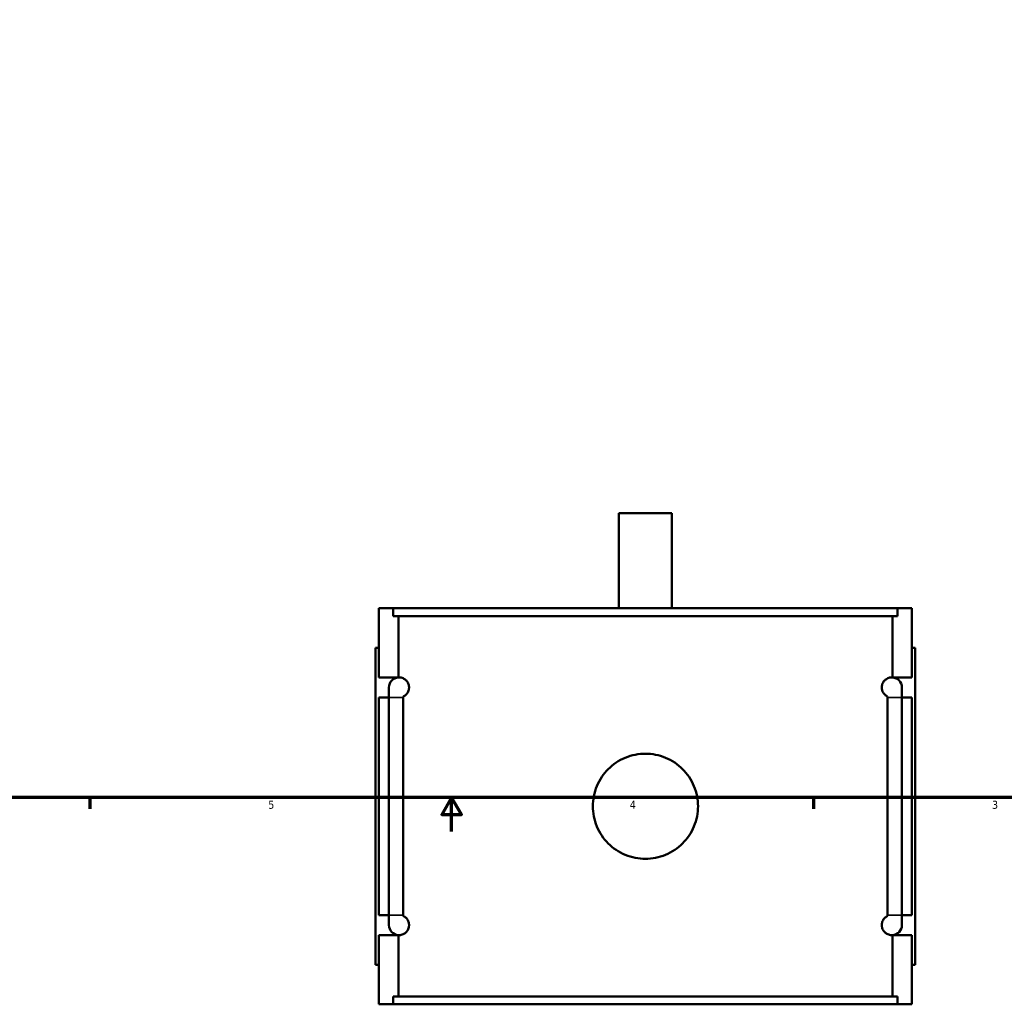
# Model space of a CAD drawing. Header units: inches. Extents: x -1.9 to 48.9, y -1.4 to 48.3.
# Tile 2 of 10: x 11.9 to 23.5, y -1.4 to 10.1. Entities that reach past the tile are written whole.
import ezdxf

# ---------------------------------------------------------------- set-up
doc = ezdxf.new("R2010")
doc.units = ezdxf.units.IN
doc.header["$MEASUREMENT"] = 0
for name, color, linetype, lineweight in [('Border (ANSI)', 7, 'Continuous', 70), ('Visible (ANSI)', 7, 'Continuous', 50), ('Visible Narrow (ANSI)', 7, 'Continuous', 35)]:
    doc.layers.add(name, color=color, linetype=linetype, lineweight=lineweight)
doc.styles.add('Note Text (ANSI)', font='tahoma.ttf')

# ---------------------------------------------------------------- blocks, each defined once
blk = doc.blocks.new('Borders Default Border')
at = {"layer": 'Border (ANSI)'}
for p, q in [((12.75, 1), (12.75, 0.866)), ((21.25, 1), (21.25, 0.866))]:
    blk.add_line(p, q, dxfattribs=at)
at = {"layer": 'Border (ANSI)', "flags": 128}
for points in [[(0.5, 1), (0.5, 21), (33.5, 21), (33.5, 1), (0.5, 1)], [(17, 0.6), (17, 1), (16.885, 0.8), (17.115, 0.8), (17, 1)]]:
    blk.add_lwpolyline(points, dxfattribs=at)
at = {"layer": 'Border (ANSI)', "color": 5, "true_color": 0x0000ff, "char_height": 0.0945, "attachment_point": 7, "style": 'Note Text (ANSI)'}
for s, insert in [('5', (14.847, 0.864)), ('4', (19.092, 0.866)), ('3', (23.346, 0.864))]:
    blk.add_mtext(s, dxfattribs=dict(at, insert=insert))

msp = doc.modelspace()

# ---------------------------------------------------------------- linework, layer by layer
at = {"layer": 'Visible (ANSI)'}
for p, q in [((19.5871, 4.3353), (18.965, 4.3353)), ((18.965, 3.2203), (18.965, 4.3353)), ((19.5871, 3.2203), (19.5871, 4.3353)), ((16.146, 3.2203), (16.3155, 3.2203)), ((16.146, 2.4084), (16.146, 3.2203)), ((22.2365, 3.2203), (16.3155, 3.2203)), ((16.3155, 3.1273), (16.3155, 3.2203)), ((16.3155, 3.1273), (22.2365, 3.1273)), ((16.376, 2.4084), (16.376, 3.1273)), ((22.1761, 2.4084), (22.1761, 3.1273)), ((22.2365, 3.2203), (22.406, 3.2203)), ((22.2365, 3.2203), (22.2365, 3.1273)), ((22.406, 2.4084), (22.406, 3.2203)), ((16.146, 2.7553), (16.1067, 2.7553)), ((16.1067, -0.9647), (16.1067, 2.7553)), ((22.406, 2.7553), (22.4454, 2.7553)), ((22.4454, -0.9647), (22.4454, 2.7553)), ((16.146, 2.4084), (16.376, 2.4084)), ((16.376, 2.4083), (16.376, 2.4084)), ((22.1761, 2.4083), (22.1761, 2.4084)), ((22.1761, 2.4084), (22.406, 2.4084)), ((16.2642, 2.2903), (16.2642, 2.1722)), ((22.2879, 2.1722), (22.2879, 2.2903)), ((16.146, -0.3816), (16.146, 2.1722)), ((16.2642, 2.1722), (16.146, 2.1722)), ((16.2642, -0.3816), (16.2642, 2.1722)), ((16.4317, 2.1722), (16.4317, -0.3816)), ((22.1204, -0.3816), (22.1204, 2.1722)), ((22.406, 2.1722), (22.2879, 2.1722)), ((22.2879, 2.1722), (22.2879, -0.3816)), ((22.406, -0.3816), (22.406, 2.1722)), ((16.146, -0.3816), (16.2642, -0.3816)), ((16.2642, -0.3816), (16.2642, -0.4997)), ((22.2879, -0.3816), (22.406, -0.3816)), ((22.2879, -0.4997), (22.2879, -0.3816)), ((16.146, -1.4297), (16.146, -0.6178)), ((16.376, -0.6178), (16.146, -0.6178)), ((16.376, -0.6178), (16.376, -0.6176)), ((16.376, -1.3367), (16.376, -0.6178)), ((22.1761, -0.6178), (22.1761, -0.6176)), ((22.1761, -1.3367), (22.1761, -0.6178)), ((22.406, -0.6178), (22.1761, -0.6178)), ((22.406, -1.4297), (22.406, -0.6178)), ((16.1067, -0.9647), (16.146, -0.9647)), ((22.4454, -0.9647), (22.406, -0.9647)), ((16.3155, -1.3367), (22.2365, -1.3367)), ((16.3155, -1.4297), (16.3155, -1.3367)), ((22.2365, -1.3367), (22.2365, -1.4297)), ((16.3155, -1.4297), (16.146, -1.4297)), ((22.2365, -1.4297), (16.3155, -1.4297)), ((22.406, -1.4297), (22.2365, -1.4297))]:
    msp.add_line(p, q, dxfattribs=at)
for centre, start, end in [((16.3823, 2.2903), 93.05084, 180), ((22.1698, 2.2903), 0, 86.94916), ((16.3823, -0.4997), 180, 266.94916), ((22.1698, -0.4997), 273.05084, 0)]:
    msp.add_arc(centre, 0.1181, start, end, dxfattribs=at)
for points, knots in [([(16.376, 2.4083), (16.383, 2.4086), (16.3906, 2.4084), (16.4117, 2.4055), (16.4259, 2.4014), (16.4485, 2.3885), (16.4572, 2.3825), (16.4747, 2.3649), (16.4835, 2.3538), (16.4931, 2.3315), (16.4956, 2.3245), (16.4983, 2.3125), (16.4991, 2.3083), (16.5001, 2.2995), (16.5004, 2.2949), (16.5004, 2.2857), (16.5001, 2.2812), (16.4991, 2.2724), (16.4983, 2.2681), (16.4956, 2.2561), (16.4931, 2.2491), (16.4835, 2.2268), (16.4747, 2.2157), (16.4572, 2.1982), (16.4485, 2.1921), (16.4377, 2.186), (16.4346, 2.1844), (16.4316, 2.183)], [0.9484181, 0.9484181, 0.9484181, 0.9484181, 1.1926887, 1.1926887, 1.5902515, 1.5902515, 1.7959524, 1.7959524, 2.0016533, 2.0016533, 2.0715154, 2.0715154, 2.1064465, 2.1064465, 2.1413776, 2.1413776, 2.1763086, 2.1763086, 2.2112397, 2.2112397, 2.2811018, 2.2811018, 2.4868027, 2.4868027, 2.6925036, 2.6925036, 2.775238, 2.775238, 2.775238, 2.775238]), ([(22.1205, 2.183), (22.1174, 2.1844), (22.1144, 2.186), (22.1036, 2.1921), (22.0949, 2.1982), (22.0774, 2.2157), (22.0686, 2.2268), (22.0589, 2.2491), (22.0565, 2.2561), (22.0537, 2.2681), (22.053, 2.2724), (22.052, 2.2812), (22.0517, 2.2857), (22.0517, 2.2949), (22.052, 2.2995), (22.053, 2.3083), (22.0537, 2.3125), (22.0565, 2.3245), (22.0589, 2.3315), (22.0686, 2.3538), (22.0774, 2.3649), (22.0949, 2.3824), (22.1036, 2.3885), (22.1261, 2.4014), (22.1404, 2.4055), (22.1615, 2.4084), (22.1691, 2.4086), (22.1761, 2.4083)], [1.507119, 1.507119, 1.507119, 1.507119, 1.5899032, 1.5899032, 1.7955836, 1.7955836, 2.001264, 2.001264, 2.0711221, 2.0711221, 2.1060511, 2.1060511, 2.1409802, 2.1409802, 2.1759093, 2.1759093, 2.2108383, 2.2108383, 2.2806964, 2.2806964, 2.4863768, 2.4863768, 2.6920572, 2.6920572, 3.089533, 3.089533, 3.3339319, 3.3339319, 3.3339319, 3.3339319]), ([(19.8934, 0.8953), (19.8934, 0.8564), (19.8896, 0.8163), (19.874, 0.7364), (19.862, 0.6968), (19.8305, 0.6208), (19.8109, 0.5843), (19.7656, 0.517), (19.7399, 0.4861), (19.6852, 0.4315), (19.6543, 0.4058), (19.587, 0.3605), (19.5506, 0.3409), (19.4746, 0.3093), (19.4349, 0.2974), (19.3551, 0.2817), (19.3149, 0.278), (19.2372, 0.278), (19.197, 0.2817), (19.1172, 0.2974), (19.0775, 0.3093), (19.0015, 0.3409), (18.9651, 0.3605), (18.8978, 0.4058), (18.8669, 0.4315), (18.8122, 0.4861), (18.7865, 0.517), (18.7412, 0.5843), (18.7216, 0.6208), (18.6901, 0.6968), (18.6781, 0.7364), (18.6625, 0.8163), (18.6587, 0.8564), (18.6587, 0.9342), (18.6625, 0.9744), (18.6781, 1.0542), (18.6901, 1.0939), (18.7216, 1.1699), (18.7412, 1.2063), (18.7865, 1.2736), (18.8122, 1.3045), (18.8669, 1.3592), (18.8978, 1.3848), (18.9651, 1.4301), (19.0015, 1.4497), (19.0775, 1.4813), (19.1172, 1.4932), (19.197, 1.5089), (19.2372, 1.5126), (19.3149, 1.5126), (19.3551, 1.5089), (19.4349, 1.4932), (19.4746, 1.4813), (19.5506, 1.4497), (19.587, 1.4301), (19.6543, 1.3848), (19.6852, 1.3592), (19.7399, 1.3045), (19.7656, 1.2736), (19.8109, 1.2063), (19.8305, 1.1699), (19.862, 1.0939), (19.874, 1.0542), (19.8896, 0.9744), (19.8934, 0.9342), (19.8934, 0.8953)], [0, 0, 0, 0, 0.2962693, 0.2962693, 0.5925386, 0.5925386, 0.8888079, 0.8888079, 1.1850772, 1.1850772, 1.4813269, 1.4813269, 1.7775765, 1.7775765, 2.0738261, 2.0738261, 2.3700758, 2.3700758, 2.6663254, 2.6663254, 2.962575, 2.962575, 3.2588247, 3.2588247, 3.5550743, 3.5550743, 3.8513436, 3.8513436, 4.1476129, 4.1476129, 4.4438822, 4.4438822, 4.7401515, 4.7401515, 5.0364208, 5.0364208, 5.3326901, 5.3326901, 5.6289594, 5.6289594, 5.9252287, 5.9252287, 6.2214784, 6.2214784, 6.517728, 6.517728, 6.8139776, 6.8139776, 7.1102273, 7.1102273, 7.4064769, 7.4064769, 7.7027265, 7.7027265, 7.9989762, 7.9989762, 8.2952258, 8.2952258, 8.5914951, 8.5914951, 8.8877644, 8.8877644, 9.1840337, 9.1840337, 9.480303, 9.480303, 9.480303, 9.480303]), ([(16.4316, -0.3924), (16.4346, -0.3938), (16.4377, -0.3953), (16.4485, -0.4015), (16.4572, -0.4075), (16.4747, -0.4251), (16.4835, -0.4362), (16.4931, -0.4585), (16.4956, -0.4655), (16.4983, -0.4775), (16.4991, -0.4817), (16.5001, -0.4905), (16.5004, -0.4951), (16.5004, -0.5043), (16.5001, -0.5088), (16.4991, -0.5176), (16.4983, -0.5219), (16.4956, -0.5339), (16.4931, -0.5409), (16.4835, -0.5632), (16.4747, -0.5743), (16.4572, -0.5918), (16.4485, -0.5979), (16.4259, -0.6107), (16.4117, -0.6148), (16.3906, -0.6178), (16.383, -0.618), (16.376, -0.6176)], [1.5075172, 1.5075172, 1.5075172, 1.5075172, 1.5902515, 1.5902515, 1.7959524, 1.7959524, 2.0016533, 2.0016533, 2.0715154, 2.0715154, 2.1064465, 2.1064465, 2.1413776, 2.1413776, 2.1763086, 2.1763086, 2.2112397, 2.2112397, 2.2811018, 2.2811018, 2.4868027, 2.4868027, 2.6925036, 2.6925036, 3.0900665, 3.0900665, 3.334337, 3.334337, 3.334337, 3.334337]), ([(22.1761, -0.6176), (22.1691, -0.618), (22.1615, -0.6178), (22.1404, -0.6148), (22.1261, -0.6107), (22.1036, -0.5979), (22.0949, -0.5918), (22.0774, -0.5743), (22.0686, -0.5632), (22.0589, -0.5409), (22.0565, -0.5339), (22.0537, -0.5219), (22.053, -0.5176), (22.052, -0.5088), (22.0517, -0.5043), (22.0517, -0.4951), (22.052, -0.4905), (22.053, -0.4817), (22.0537, -0.4775), (22.0565, -0.4655), (22.0589, -0.4585), (22.0686, -0.4362), (22.0774, -0.4251), (22.0949, -0.4076), (22.1036, -0.4015), (22.1144, -0.3953), (22.1174, -0.3938), (22.1205, -0.3924)], [0.9480285, 0.9480285, 0.9480285, 0.9480285, 1.1924274, 1.1924274, 1.5899032, 1.5899032, 1.7955836, 1.7955836, 2.001264, 2.001264, 2.0711221, 2.0711221, 2.1060511, 2.1060511, 2.1409802, 2.1409802, 2.1759093, 2.1759093, 2.2108383, 2.2108383, 2.2806964, 2.2806964, 2.4863768, 2.4863768, 2.6920572, 2.6920572, 2.7748414, 2.7748414, 2.7748414, 2.7748414])]:
    msp.add_open_spline(points, degree=3, knots=knots, dxfattribs=at)
for points in [[(16.4316, 2.183), (16.4316, 2.1794), (16.4317, 2.1758), (16.4317, 2.1722)], [(22.1204, 2.1722), (22.1204, 2.1758), (22.1204, 2.1794), (22.1205, 2.183)], [(16.4317, -0.3816), (16.4317, -0.3852), (16.4316, -0.3888), (16.4316, -0.3924)], [(22.1205, -0.3924), (22.1204, -0.3888), (22.1204, -0.3852), (22.1204, -0.3816)]]:
    msp.add_open_spline(points, degree=3, dxfattribs=at)
at = {"layer": 'Visible Narrow (ANSI)'}
for p, q in [((16.4207, 2.1722), (16.2647, 2.1722)), ((22.1314, 2.1722), (22.2873, 2.1722)), ((16.4207, -0.3816), (16.2647, -0.3816)), ((22.1314, -0.3816), (22.2873, -0.3816))]:
    msp.add_line(p, q, dxfattribs=at)

# ---------------------------------------------------------------- block references
msp.add_blockref('Borders Default Border', (0, 0))

doc.saveas('drawing.dxf')
